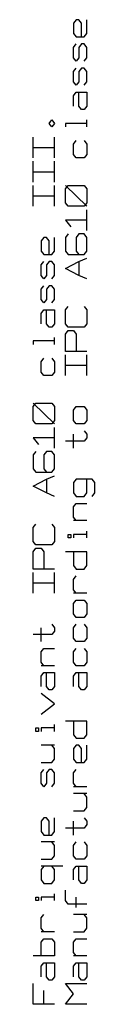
# Model space of a CAD drawing. Extents: x 8 to 288, y -6 to 426.
# Tile 6 of 13: x 203.91 to 207.75, y 144.37 to 205.44. Entities that reach past the tile are written whole.
import ezdxf

# ---------------------------------------------------------------- set-up
doc = ezdxf.new("R2010")
doc.units = 0
doc.layers.get('0').update_dxf_attribs({"linetype": 'CONTINUOUS'})

msp = doc.modelspace()

# ---------------------------------------------------------------- linework, layer by layer
at = {"color": 0}
for p, q in [((206.579, 205.437), (206.413, 205.223)), ((206.413, 205.223), (206.413, 204.579)), ((206.746, 205.437), (206.579, 205.437)), ((206.912, 205.223), (206.746, 205.437)), ((206.912, 204.366), (206.912, 205.223)), ((207.246, 204.579), (207.246, 205.437)), ((206.413, 204.579), (206.579, 204.366)), ((206.579, 204.366), (207.079, 204.366)), ((207.079, 204.366), (207.246, 204.579)), ((206.413, 203.722), (206.579, 203.937)), ((206.413, 203.08), (206.413, 203.722)), ((206.912, 203.937), (206.746, 203.722)), ((206.746, 203.722), (206.746, 203.08)), ((207.079, 203.937), (206.912, 203.937)), ((207.246, 203.722), (207.079, 203.937)), ((207.246, 203.08), (207.246, 203.722)), ((206.579, 202.865), (206.413, 203.08)), ((206.746, 203.08), (206.579, 202.865)), ((207.079, 202.865), (207.246, 203.08)), ((206.413, 202.223), (206.579, 202.437)), ((206.413, 201.579), (206.413, 202.223)), ((206.912, 202.437), (206.746, 202.223)), ((206.746, 202.223), (206.746, 201.579)), ((207.079, 202.437), (206.912, 202.437)), ((207.246, 202.223), (207.079, 202.437)), ((207.246, 201.579), (207.246, 202.223)), ((206.579, 201.366), (206.413, 201.579)), ((206.746, 201.579), (206.579, 201.366)), ((207.079, 201.366), (207.246, 201.579)), ((206.413, 200.722), (206.579, 200.937)), ((206.579, 200.937), (207.246, 200.937)), ((206.746, 200.08), (206.746, 200.937)), ((207.246, 200.937), (207.246, 200.08)), ((206.413, 200.08), (206.413, 200.722)), ((206.912, 199.865), (206.746, 200.08)), ((207.079, 199.865), (206.912, 199.865)), ((207.246, 200.08), (207.079, 199.865)), ((204.913, 199.008), (205.08, 199.223)), ((205.08, 199.223), (205.246, 199.008)), ((207.246, 198.795), (207.246, 199.223)), ((205.08, 198.795), (204.913, 199.008)), ((205.246, 199.008), (205.08, 198.795)), ((207.246, 199.008), (205.913, 199.008)), ((205.913, 199.008), (205.913, 198.795)), ((203.913, 196.865), (203.913, 198.151)), ((205.246, 196.865), (205.246, 198.151)), ((206.413, 197.722), (206.579, 197.937)), ((207.079, 197.937), (207.246, 197.722)), ((203.913, 197.509), (205.246, 197.509)), ((206.413, 197.08), (206.413, 197.722)), ((207.246, 197.722), (207.246, 197.08)), ((203.913, 195.366), (203.913, 196.652)), ((205.246, 195.366), (205.246, 196.652)), ((206.579, 196.865), (206.413, 197.08)), ((207.079, 196.865), (206.579, 196.865)), ((207.246, 197.08), (207.079, 196.865)), ((203.913, 196.008), (205.246, 196.008)), ((203.913, 193.865), (203.913, 195.151)), ((205.246, 193.865), (205.246, 195.151)), ((205.913, 194.937), (206.08, 195.151)), ((207.246, 193.865), (205.913, 195.151)), ((205.913, 194.08), (205.913, 194.937)), ((206.08, 195.151), (207.079, 195.151)), ((207.079, 195.151), (207.246, 194.937)), ((207.246, 194.937), (207.246, 194.08)), ((203.913, 194.509), (205.246, 194.509)), ((206.08, 193.865), (205.913, 194.08)), ((207.079, 193.865), (206.08, 193.865)), ((207.246, 194.08), (207.079, 193.865)), ((207.246, 192.366), (207.246, 193.652)), ((207.246, 193.008), (205.913, 193.008)), ((205.913, 193.008), (206.247, 192.58)), ((204.579, 191.937), (204.413, 191.722)), ((204.746, 191.937), (204.579, 191.937)), ((204.913, 191.722), (204.746, 191.937)), ((205.246, 191.08), (205.246, 191.937)), ((206.08, 192.151), (205.913, 191.937)), ((205.913, 191.937), (205.913, 191.08)), ((206.746, 192.151), (206.579, 191.937)), ((206.579, 191.937), (206.579, 191.08)), ((207.079, 192.151), (206.746, 192.151)), ((207.246, 191.937), (207.079, 192.151)), ((207.246, 191.08), (207.246, 191.937)), ((204.413, 191.722), (204.413, 191.08)), ((204.913, 190.865), (204.913, 191.722)), ((204.413, 191.08), (204.579, 190.865)), ((204.579, 190.865), (205.08, 190.865)), ((205.08, 190.865), (205.246, 191.08)), ((205.913, 191.08), (206.08, 190.865)), ((206.08, 190.865), (207.079, 190.865)), ((206.579, 191.08), (206.746, 190.865)), ((206.746, 190.437), (207.246, 190.652)), ((207.079, 190.865), (207.246, 191.08)), ((204.413, 190.223), (204.579, 190.437)), ((204.413, 189.58), (204.413, 190.223)), ((204.913, 190.437), (204.746, 190.223)), ((204.746, 190.223), (204.746, 189.58)), ((205.08, 190.437), (204.913, 190.437)), ((205.246, 190.223), (205.08, 190.437)), ((205.246, 189.58), (205.246, 190.223)), ((205.913, 190.008), (206.746, 190.437)), ((206.746, 189.58), (205.913, 190.008)), ((206.746, 190.437), (206.746, 189.58)), ((204.579, 189.366), (204.413, 189.58)), ((204.746, 189.58), (204.579, 189.366)), ((205.08, 189.366), (205.246, 189.58)), ((207.246, 189.366), (206.746, 189.58)), ((204.413, 188.722), (204.579, 188.937)), ((204.413, 188.08), (204.413, 188.722)), ((204.913, 188.937), (204.746, 188.722)), ((204.746, 188.722), (204.746, 188.08)), ((205.08, 188.937), (204.913, 188.937)), ((205.246, 188.722), (205.08, 188.937)), ((205.246, 188.08), (205.246, 188.722)), ((204.579, 187.865), (204.413, 188.08)), ((204.746, 188.08), (204.579, 187.865)), ((205.08, 187.865), (205.246, 188.08)), ((205.913, 187.436), (206.08, 187.652)), ((207.079, 187.652), (207.246, 187.436)), ((204.413, 187.223), (204.579, 187.436)), ((204.413, 186.58), (204.413, 187.223)), ((204.579, 187.436), (205.246, 187.436)), ((204.746, 186.58), (204.746, 187.436)), ((205.246, 187.436), (205.246, 186.58)), ((205.913, 186.58), (205.913, 187.436)), ((207.246, 187.436), (207.246, 186.58)), ((204.913, 186.366), (204.746, 186.58)), ((205.08, 186.366), (204.913, 186.366)), ((205.246, 186.58), (205.08, 186.366)), ((206.08, 186.366), (205.913, 186.58)), ((207.079, 186.366), (206.08, 186.366)), ((207.246, 186.58), (207.079, 186.366)), ((205.246, 185.294), (205.246, 185.722)), ((205.913, 185.937), (206.08, 186.151)), ((205.913, 184.865), (205.913, 185.937)), ((206.08, 186.151), (206.413, 186.151)), ((206.413, 186.151), (206.579, 185.937)), ((206.579, 185.937), (206.579, 184.865)), ((205.246, 185.509), (203.913, 185.509)), ((203.913, 185.509), (203.913, 185.294)), ((204.413, 184.223), (204.579, 184.437)), ((205.08, 184.437), (205.246, 184.223)), ((207.246, 184.865), (205.913, 184.865)), ((205.913, 183.366), (205.913, 184.652)), ((207.246, 183.366), (207.246, 184.652)), ((204.413, 183.58), (204.413, 184.223)), ((205.246, 184.223), (205.246, 183.58)), ((205.913, 184.008), (207.246, 184.008)), ((204.579, 183.366), (204.413, 183.58)), ((205.08, 183.366), (204.579, 183.366)), ((205.246, 183.58), (205.08, 183.366)), ((203.913, 181.437), (204.079, 181.652)), ((205.246, 180.366), (203.913, 181.652)), ((203.913, 180.58), (203.913, 181.437)), ((204.079, 181.652), (205.08, 181.652)), ((205.08, 181.652), (205.246, 181.437)), ((205.246, 181.437), (205.246, 180.58)), ((206.413, 181.223), (206.579, 181.437)), ((206.579, 181.437), (207.079, 181.437)), ((207.079, 181.437), (207.246, 181.223)), ((206.413, 180.58), (206.413, 181.223)), ((207.246, 181.223), (207.246, 180.58)), ((204.079, 180.366), (203.913, 180.58)), ((205.08, 180.366), (204.079, 180.366)), ((205.246, 180.58), (205.08, 180.366)), ((206.579, 180.366), (206.413, 180.58)), ((207.079, 180.366), (206.579, 180.366)), ((207.246, 180.58), (207.079, 180.366)), ((205.246, 178.865), (205.246, 180.151)), ((206.413, 178.865), (206.413, 179.722)), ((207.079, 179.937), (207.246, 179.722)), ((207.246, 179.722), (207.246, 179.509)), ((205.246, 179.509), (203.913, 179.509)), ((203.913, 179.509), (204.246, 179.08)), ((207.079, 179.294), (205.913, 179.294)), ((207.246, 179.509), (207.079, 179.294)), ((204.079, 178.652), (203.913, 178.437)), ((203.913, 178.437), (203.913, 177.58)), ((204.746, 178.652), (204.579, 178.437)), ((204.579, 178.437), (204.579, 177.58)), ((205.08, 178.652), (204.746, 178.652)), ((205.246, 178.437), (205.08, 178.652)), ((205.246, 177.58), (205.246, 178.437)), ((203.913, 177.58), (204.079, 177.366)), ((204.079, 177.366), (205.08, 177.366)), ((204.579, 177.58), (204.746, 177.366)), ((204.746, 176.937), (205.246, 177.151)), ((205.08, 177.366), (205.246, 177.58)), ((203.913, 176.509), (204.746, 176.937)), ((204.746, 176.08), (203.913, 176.509)), ((204.746, 176.937), (204.746, 176.08)), ((206.579, 176.937), (206.413, 176.722)), ((206.413, 176.722), (206.413, 176.08)), ((207.579, 176.937), (206.579, 176.937)), ((207.246, 176.08), (207.246, 176.937)), ((207.746, 176.722), (207.579, 176.937)), ((207.746, 176.08), (207.746, 176.722)), ((205.246, 175.865), (204.746, 176.08)), ((206.413, 176.08), (206.579, 175.865)), ((207.079, 175.865), (207.246, 176.08)), ((207.579, 175.865), (207.746, 176.08)), ((206.413, 175.223), (206.579, 175.437)), ((206.579, 175.865), (207.079, 175.865)), ((206.579, 175.437), (207.246, 175.437)), ((206.413, 174.579), (206.413, 175.223)), ((203.913, 173.937), (204.079, 174.151)), ((205.08, 174.151), (205.246, 173.937)), ((206.579, 174.366), (206.413, 174.579)), ((207.246, 174.366), (206.413, 174.366)), ((203.913, 173.08), (203.913, 173.937)), ((205.246, 173.937), (205.246, 173.08)), ((206.08, 173.294), (206.08, 173.509)), ((206.08, 173.509), (206.247, 173.509)), ((206.247, 173.509), (206.247, 173.294)), ((207.246, 173.509), (206.413, 173.509)), ((206.413, 173.509), (206.413, 173.294)), ((207.246, 173.294), (207.246, 173.722)), ((204.079, 172.865), (203.913, 173.08)), ((205.08, 172.865), (204.079, 172.865)), ((205.246, 173.08), (205.08, 172.865)), ((206.247, 173.294), (206.08, 173.294)), ((203.913, 172.437), (204.079, 172.652)), ((203.913, 171.366), (203.913, 172.437)), ((204.079, 172.652), (204.413, 172.652)), ((204.413, 172.652), (204.579, 172.437)), ((204.579, 172.437), (204.579, 171.366)), ((207.246, 172.437), (205.913, 172.437)), ((206.413, 172.437), (206.413, 171.579)), ((207.246, 171.579), (207.246, 172.437)), ((205.246, 171.366), (203.913, 171.366)), ((203.913, 169.865), (203.913, 171.151)), ((205.246, 169.865), (205.246, 171.151)), ((206.413, 171.579), (206.579, 171.366)), ((206.579, 171.366), (207.079, 171.366)), ((207.079, 171.366), (207.246, 171.579)), ((203.913, 170.509), (205.246, 170.509)), ((206.413, 170.723), (206.579, 170.937)), ((206.413, 170.08), (206.413, 170.723)), ((206.579, 169.865), (206.413, 170.08)), ((207.246, 169.865), (206.413, 169.865)), ((206.413, 169.223), (206.579, 169.437)), ((206.413, 168.579), (206.413, 169.223)), ((206.579, 169.437), (207.079, 169.437)), ((207.079, 169.437), (207.246, 169.223)), ((207.246, 169.223), (207.246, 168.579)), ((206.579, 168.366), (206.413, 168.579)), ((207.246, 168.579), (207.079, 168.366)), ((207.079, 168.366), (206.579, 168.366)), ((204.413, 166.865), (204.413, 167.723)), ((205.08, 167.937), (205.246, 167.723)), ((205.246, 167.509), (205.08, 167.294)), ((205.246, 167.723), (205.246, 167.509)), ((206.413, 167.723), (206.579, 167.937)), ((206.413, 167.08), (206.413, 167.723)), ((207.079, 167.937), (207.246, 167.723)), ((207.246, 167.723), (207.246, 167.08)), ((205.08, 167.294), (203.913, 167.294)), ((206.579, 166.865), (206.413, 167.08)), ((207.079, 166.865), (206.579, 166.865)), ((207.246, 167.08), (207.079, 166.865)), ((204.413, 166.223), (204.579, 166.437)), ((204.413, 165.579), (204.413, 166.223)), ((204.579, 166.437), (205.246, 166.437)), ((206.413, 166.223), (206.579, 166.437)), ((206.413, 165.579), (206.413, 166.223)), ((207.079, 166.437), (207.246, 166.223)), ((207.246, 166.223), (207.246, 165.579)), ((204.579, 165.366), (204.413, 165.579)), ((206.579, 165.366), (206.413, 165.579)), ((207.246, 165.579), (207.079, 165.366)), ((205.246, 165.366), (204.413, 165.366)), ((204.413, 164.723), (204.579, 164.937)), ((204.579, 164.937), (205.246, 164.937)), ((204.746, 164.08), (204.746, 164.937)), ((205.246, 164.937), (205.246, 164.08)), ((206.413, 164.723), (206.579, 164.937)), ((207.079, 165.366), (206.579, 165.366)), ((206.579, 164.937), (207.246, 164.937)), ((206.746, 164.08), (206.746, 164.937)), ((207.246, 164.937), (207.246, 164.08)), ((204.413, 164.08), (204.413, 164.723)), ((206.413, 164.08), (206.413, 164.723)), ((204.913, 163.865), (204.746, 164.08)), ((205.08, 163.865), (204.913, 163.865)), ((205.246, 164.08), (205.08, 163.865)), ((206.912, 163.865), (206.746, 164.08)), ((207.079, 163.865), (206.912, 163.865)), ((207.246, 164.08), (207.079, 163.865)), ((205.246, 163.008), (204.413, 163.652)), ((204.413, 162.366), (205.246, 163.008)), ((207.246, 161.937), (205.913, 161.937)), ((206.413, 161.937), (206.413, 161.08)), ((207.246, 161.08), (207.246, 161.937)), ((204.079, 161.294), (204.079, 161.509)), ((204.079, 161.509), (204.246, 161.509)), ((204.246, 161.294), (204.079, 161.294)), ((204.246, 161.509), (204.246, 161.294)), ((205.246, 161.509), (204.413, 161.509)), ((204.413, 161.509), (204.413, 161.294)), ((205.246, 161.294), (205.246, 161.723)), ((206.413, 161.08), (206.579, 160.865)), ((206.579, 160.865), (207.079, 160.865)), ((207.079, 160.865), (207.246, 161.08)), ((205.246, 160.437), (204.413, 160.437)), ((205.246, 160.223), (205.08, 160.437)), ((205.246, 159.58), (205.246, 160.223)), ((206.579, 160.437), (206.413, 160.223)), ((206.413, 160.223), (206.413, 159.58)), ((206.746, 160.437), (206.579, 160.437)), ((206.912, 160.223), (206.746, 160.437)), ((206.912, 159.366), (206.912, 160.223)), ((207.246, 159.58), (207.246, 160.437)), ((205.08, 159.366), (205.246, 159.58)), ((206.413, 159.58), (206.579, 159.366)), ((207.079, 159.366), (207.246, 159.58)), ((204.413, 159.366), (205.08, 159.366)), ((204.413, 158.722), (204.579, 158.937)), ((204.913, 158.937), (204.746, 158.722)), ((205.08, 158.937), (204.913, 158.937)), ((205.246, 158.722), (205.08, 158.937)), ((206.413, 158.722), (206.579, 158.937)), ((206.579, 159.366), (207.079, 159.366)), ((204.413, 158.08), (204.413, 158.722)), ((204.746, 158.722), (204.746, 158.08)), ((205.246, 158.08), (205.246, 158.722)), ((206.413, 158.08), (206.413, 158.722)), ((204.579, 157.865), (204.413, 158.08)), ((204.746, 158.08), (204.579, 157.865)), ((205.08, 157.865), (205.246, 158.08)), ((206.579, 157.865), (206.413, 158.08)), ((207.246, 157.865), (206.413, 157.865)), ((207.246, 157.437), (206.413, 157.437)), ((207.246, 157.223), (207.079, 157.437)), ((207.246, 156.58), (207.246, 157.223)), ((206.413, 156.366), (207.079, 156.366)), ((207.079, 156.366), (207.246, 156.58)), ((204.579, 155.937), (204.413, 155.722)), ((204.746, 155.937), (204.579, 155.937)), ((204.913, 155.722), (204.746, 155.937)), ((205.246, 155.08), (205.246, 155.937)), ((207.079, 155.937), (207.246, 155.722)), ((204.413, 155.722), (204.413, 155.08)), ((204.913, 154.865), (204.913, 155.722)), ((207.079, 155.294), (205.913, 155.294)), ((206.413, 154.865), (206.413, 155.722)), ((207.246, 155.509), (207.079, 155.294)), ((207.246, 155.722), (207.246, 155.509)), ((204.413, 155.08), (204.579, 154.865)), ((204.579, 154.865), (205.08, 154.865)), ((205.08, 154.865), (205.246, 155.08)), ((205.246, 154.437), (204.413, 154.437)), ((205.246, 154.223), (205.08, 154.437)), ((205.246, 153.58), (205.246, 154.223)), ((206.413, 154.223), (206.579, 154.437)), ((206.413, 153.58), (206.413, 154.223)), ((207.079, 154.437), (207.246, 154.223)), ((207.246, 154.223), (207.246, 153.58)), ((204.413, 153.366), (205.08, 153.366)), ((205.08, 153.366), (205.246, 153.58)), ((206.579, 153.366), (206.413, 153.58)), ((207.079, 153.366), (206.579, 153.366)), ((207.246, 153.58), (207.079, 153.366)), ((205.747, 152.937), (204.413, 152.937)), ((204.579, 152.937), (204.413, 152.722)), ((204.413, 152.722), (204.413, 152.08)), ((205.246, 152.722), (205.08, 152.937)), ((205.246, 152.08), (205.246, 152.722)), ((206.413, 152.722), (206.579, 152.937)), ((206.413, 152.08), (206.413, 152.722)), ((206.579, 152.937), (207.246, 152.937)), ((206.746, 152.08), (206.746, 152.937)), ((207.246, 152.937), (207.246, 152.08)), ((204.413, 152.08), (204.579, 151.865)), ((205.08, 151.865), (205.246, 152.08)), ((206.912, 151.865), (206.746, 152.08)), ((207.246, 152.08), (207.079, 151.865)), ((204.579, 151.865), (205.08, 151.865)), ((207.079, 151.865), (206.912, 151.865)), ((204.079, 150.795), (204.079, 151.008)), ((204.079, 151.008), (204.246, 151.008)), ((204.246, 151.008), (204.246, 150.795)), ((205.246, 151.008), (204.413, 151.008)), ((204.413, 151.008), (204.413, 150.795)), ((205.246, 150.795), (205.246, 151.223)), ((205.913, 150.795), (205.913, 151.437)), ((206.579, 150.366), (206.579, 151.008)), ((204.246, 150.795), (204.079, 150.795)), ((206.08, 150.58), (205.913, 150.795)), ((207.246, 150.58), (206.08, 150.58)), ((204.413, 149.722), (204.579, 149.938)), ((204.413, 149.08), (204.413, 149.722)), ((207.246, 149.938), (206.413, 149.938)), ((207.246, 149.722), (207.079, 149.938)), ((207.246, 149.08), (207.246, 149.722)), ((204.579, 148.865), (204.413, 149.08)), ((207.079, 148.865), (207.246, 149.08)), ((205.246, 148.865), (204.413, 148.865)), ((204.413, 148.223), (204.579, 148.437)), ((204.579, 148.437), (205.08, 148.437)), ((205.08, 148.437), (205.246, 148.223)), ((206.413, 148.865), (207.079, 148.865)), ((206.413, 148.223), (206.579, 148.437)), ((206.579, 148.437), (207.246, 148.437)), ((204.413, 147.366), (204.413, 148.223)), ((205.246, 148.223), (205.246, 147.366)), ((206.413, 147.58), (206.413, 148.223)), ((205.246, 147.366), (203.913, 147.366)), ((206.579, 147.366), (206.413, 147.58)), ((207.246, 147.366), (206.413, 147.366)), ((204.413, 146.722), (204.579, 146.938)), ((204.413, 146.08), (204.413, 146.722)), ((204.579, 146.938), (205.246, 146.938)), ((204.746, 146.08), (204.746, 146.938)), ((205.246, 146.938), (205.246, 146.08)), ((206.413, 146.722), (206.579, 146.938)), ((206.413, 146.08), (206.413, 146.722)), ((206.579, 146.938), (207.246, 146.938)), ((206.746, 146.08), (206.746, 146.938)), ((207.246, 146.938), (207.246, 146.08)), ((204.913, 145.865), (204.746, 146.08)), ((205.246, 146.08), (205.08, 145.865)), ((206.912, 145.865), (206.746, 146.08)), ((207.246, 146.08), (207.079, 145.865)), ((203.913, 144.366), (203.913, 145.652)), ((205.08, 145.865), (204.913, 145.865)), ((206.413, 145.008), (205.913, 145.652)), ((205.913, 145.652), (207.246, 145.652)), ((207.079, 145.865), (206.912, 145.865)), ((204.579, 144.366), (204.579, 145.223)), ((205.913, 144.366), (206.413, 145.008)), ((205.246, 144.366), (203.913, 144.366)), ((207.246, 144.366), (205.913, 144.366))]:
    msp.add_line(p, q, dxfattribs=at)

doc.saveas('drawing.dxf')
